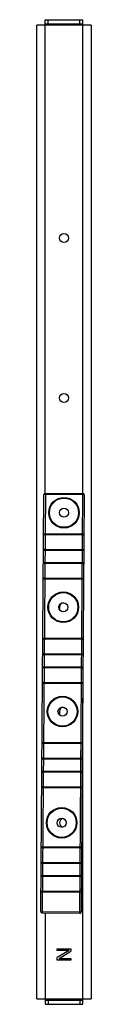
# Model space of a CAD drawing. Header units: millimetres. Extents: x 274 to 313, y 61 to 769.
import ezdxf

# ---------------------------------------------------------------- set-up
doc = ezdxf.new("R2010")
doc.units = ezdxf.units.MM
doc.header["$LTSCALE"] = 53.86494
doc.layers.add('00_COMPONENTS', color=7, linetype='CONTINUOUS')

msp = doc.modelspace()

# ---------------------------------------------------------------- linework, layer by layer
at = {"layer": '00_COMPONENTS', "color": 7, "linetype": 'Continuous'}
for p, q in [((273.65, 65.19), (273.65, 765.19)), ((312.65, 765.19), (273.65, 765.19)), ((279.65, 428.79), (279.65, 769.19)), ((279.65, 769.19), (306.65, 769.19)), ((279.65, 766.19), (306.65, 766.19)), ((281.65, 766.19), (281.65, 769.19)), ((304.65, 766.19), (304.65, 769.19)), ((306.65, 428.59), (306.65, 769.19)), ((312.65, 765.19), (312.65, 65.19)), ((276.5, 127.81), (278.75, 427.8)), ((279.76, 428.79), (277.49, 126.8)), ((307.75, 427.58), (278.75, 427.8)), ((279.76, 428.79), (306.76, 428.59)), ((304.49, 126.6), (306.76, 428.59)), ((307.75, 427.58), (305.5, 127.59)), ((278.54, 399.7), (307.54, 399.48)), ((306.53, 398.49), (279.53, 398.69)), ((307.44, 387.18), (278.45, 387.4)), ((279.45, 388.39), (306.45, 388.19)), ((278.38, 379.1), (307.38, 378.88)), ((306.38, 377.89), (279.38, 378.09)), ((307.29, 366.58), (278.29, 366.8)), ((279.3, 367.79), (306.3, 367.59)), ((289.9, 346.69), (289.9, 345.21)), ((277.98, 324.7), (306.97, 324.49)), ((305.97, 323.49), (278.97, 323.7)), ((306.88, 312.19), (277.88, 312.4)), ((278.89, 313.4), (305.89, 313.19)), ((277.82, 304.1), (306.82, 303.89)), ((305.81, 302.89), (278.81, 303.1)), ((306.73, 291.59), (277.73, 291.8)), ((278.74, 292.8), (305.74, 292.59)), ((306.65, 61.19), (306.65, 281.33)), ((289.9, 271.69), (289.9, 269.42)), ((277.41, 249.7), (306.41, 249.49)), ((305.4, 248.49), (278.41, 248.7)), ((306.32, 237.19), (277.32, 237.41)), ((278.33, 238.4), (305.33, 238.2)), ((277.26, 229.11), (306.26, 228.89)), ((305.25, 227.9), (278.25, 228.1)), ((306.17, 216.59), (277.17, 216.81)), ((278.17, 217.8), (305.17, 217.6)), ((276.85, 174.71), (305.85, 174.49)), ((304.84, 173.5), (277.84, 173.7)), ((277.77, 163.4), (304.76, 163.2)), ((305.76, 162.19), (276.76, 162.41)), ((276.7, 154.11), (305.69, 153.89)), ((304.69, 152.9), (277.69, 153.1)), ((305.6, 141.59), (276.6, 141.81)), ((277.61, 142.8), (304.61, 142.6)), ((276.5, 127.81), (305.5, 127.59)), ((304.49, 126.6), (277.49, 126.8)), ((279.65, 126.78), (279.65, 61.19)), ((288.15, 101.19), (298.15, 101.19)), ((288.15, 99.94), (288.15, 101.19)), ((296.87, 99.94), (288.15, 99.94)), ((296.87, 99.94), (288.15, 94.73)), ((289.64, 94.11), (298.15, 99.32)), ((298.15, 101.19), (298.15, 99.32)), ((288.15, 92.86), (288.15, 94.73)), ((298.15, 92.86), (288.15, 92.86)), ((289.64, 94.11), (298.15, 94.11)), ((298.15, 94.11), (298.15, 92.86)), ((273.65, 65.19), (312.65, 65.19)), ((279.65, 64.19), (306.65, 64.19)), ((281.65, 64.19), (281.65, 61.19)), ((304.65, 64.19), (304.65, 61.19)), ((279.65, 61.19), (306.65, 61.19))]:
    msp.add_line(p, q, dxfattribs=at)
for centre, radius in [((293.15, 612.19), 3.25), ((293.15, 497.19), 3.25), ((293.15, 414.69), 11), ((293.15, 414.69), 10.5), ((293.15, 414.69), 3.25), ((292.64, 346.69), 11), ((292.64, 346.69), 10.5), ((292.64, 346.69), 3.25), ((292.08, 271.7), 11), ((292.08, 271.7), 10.5), ((292.08, 271.7), 3.25), ((291.48, 191.7), 11), ((291.48, 191.7), 10.5), ((291.48, 191.7), 3.25)]:
    msp.add_circle(centre, radius, dxfattribs=at)
for centre, radius, start, end in [((279.75, 427.79), 1, 89.57022, 179.57022), ((306.75, 427.59), 1, 359.57022, 89.57022), ((279.54, 399.69), 1, 179.57022, 269.57022), ((306.54, 399.49), 1, 269.57022, 359.57022), ((279.45, 387.39), 1, 89.57022, 179.57022), ((306.44, 387.19), 1, 359.57022, 89.57022), ((279.38, 379.09), 1, 179.57022, 269.57022), ((306.38, 378.89), 1, 269.57022, 359.57022), ((279.29, 366.79), 1, 89.57022, 179.57022), ((306.29, 366.59), 1, 359.57022, 89.57022), ((293.15, 346.69), 3.25, 98.42343, 180), ((278.98, 324.7), 1, 179.57022, 269.57022), ((305.97, 324.49), 1, 269.57022, 359.57022), ((278.88, 312.4), 1, 89.57022, 179.57022), ((305.88, 312.19), 1, 359.57022, 89.57022), ((278.82, 304.1), 1, 179.57022, 269.57022), ((305.82, 303.89), 1, 269.57022, 359.57022), ((278.73, 291.8), 1, 89.57022, 179.57022), ((305.73, 291.59), 1, 359.57022, 89.57022), ((293.15, 271.69), 3.25, 99.04433, 180), ((278.41, 249.7), 1, 179.57022, 269.57022), ((305.41, 249.49), 1, 269.57022, 359.57022), ((278.32, 237.4), 1, 89.57022, 179.57022), ((305.32, 237.2), 1, 359.57022, 89.57022), ((278.26, 229.1), 1, 179.57022, 269.57022), ((305.26, 228.9), 1, 269.57022, 359.57022), ((278.17, 216.8), 1, 89.57022, 179.57022), ((305.17, 216.6), 1, 359.57022, 89.57022), ((293.15, 191.69), 3.25, 104.61496, 255.19588), ((277.85, 174.7), 1, 179.57022, 269.57022), ((304.85, 174.5), 1, 269.57022, 359.57022), ((277.76, 162.4), 1, 89.57022, 179.57022), ((304.76, 162.2), 1, 359.57022, 89.57022), ((277.7, 154.1), 1, 179.57022, 269.57022), ((304.69, 153.9), 1, 269.57022, 359.57022), ((277.6, 141.8), 1, 89.57022, 179.57022), ((304.6, 141.6), 1, 359.57022, 89.57022), ((277.5, 127.8), 1, 179.57022, 269.57022), ((304.5, 127.6), 1, 269.57022, 359.57022)]:
    msp.add_arc(centre, radius, start, end, dxfattribs=at)

doc.saveas('drawing.dxf')
